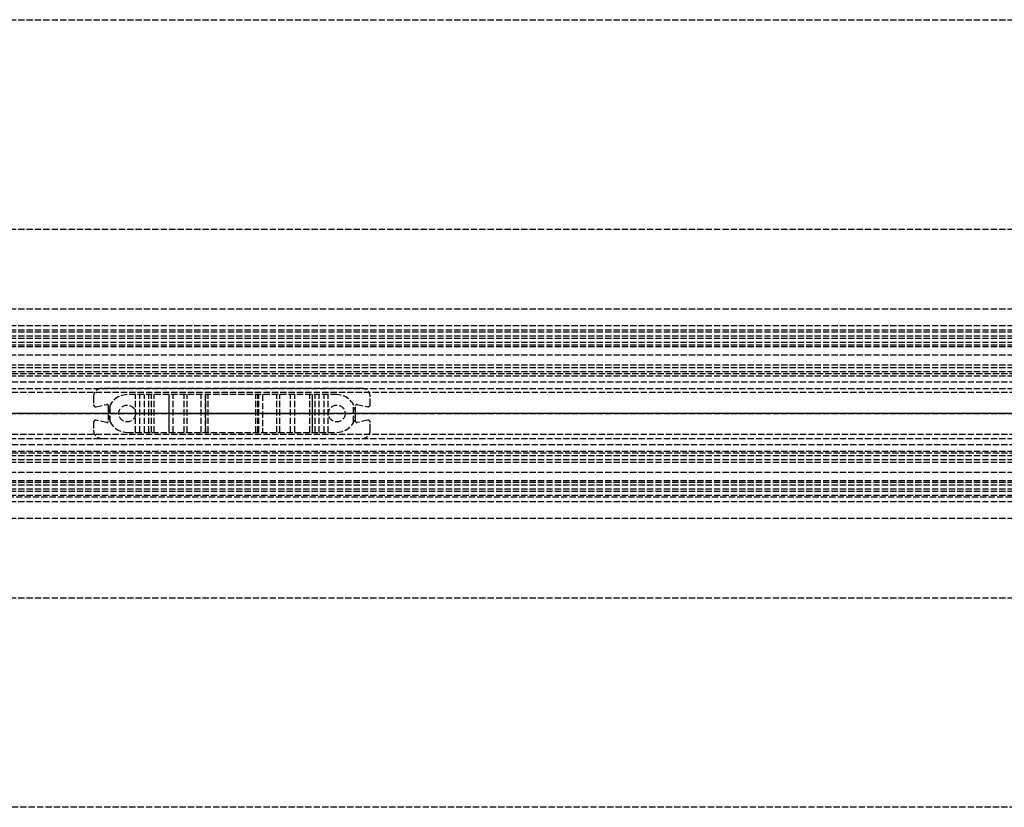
# Model space of a CAD drawing. Header units: millimetres. Extents: x 0 to 2050, y -94 to 94.
# Tile 10 of 12: x 234 to 469, y -94 to 94. Entities that reach past the tile are written whole.
import ezdxf

# ---------------------------------------------------------------- set-up
doc = ezdxf.new("R2010")
doc.units = ezdxf.units.MM
doc.header["$LTSCALE"] = 10
doc.linetypes.add('ALLCAD_Strich', pattern=[0.2, 0.15, -0.05])
doc.layers.add('BESCH_KONT_sich_schn_ansi_2d', color=40, linetype='Continuous')
doc.layers.add('BESCH_KONT_sich_schn_grun_2d', color=10, linetype='Continuous')

msp = doc.modelspace()

# ---------------------------------------------------------------- linework, layer by layer
at = {"layer": 'BESCH_KONT_sich_schn_ansi_2d', "linetype": 'ALLCAD_Strich'}
for p, q in [((0, 0, 2312.5), (995, 0, 2312.5)), ((0, 0, 2360), (2050, 0, 2360)), ((2050, 0, 2410), (0, 0, 2410)), ((0, 0, 6), (995, 0, 6)), ((0, 0, 7), (995, 0, 7)), ((995, 0, 2307), (0, 0, 2307)), ((0, 0, 23), (1055, 0, 23)), ((0, 0, 24), (1055, 0, 24)), ((0, 0, 24), (1055, 0, 24)), ((0, 0, 2346), (2050, 0, 2346)), ((0, 0, 2349), (2050, 0, 2349)), ((0, 0, 2352.5), (2050, 0, 2352.5)), ((0, 0, 2356.5), (2050, 0, 2356.5)), ((0, 0, 2358), (2050, 0, 2358)), ((0, 0, 2355.5), (2050, 0, 2355.5)), ((0, 0, 2357), (2050, 0, 2357)), ((0, 0, 2314), (2050, 0, 2314)), ((0, 0, 2315.5), (2050, 0, 2315.5)), ((253.91, 0, 2354.5), (0, 0, 2354.5)), ((2050, 0, 2353.5), (0, 0, 2353.5)), ((0, 0, 2348), (2050, 0, 2348)), ((0, 0, 2349.45), (2050, 0, 2349.45)), ((0, 0, 2347.5), (2050, 0, 2347.5)), ((2050, 0, 2315.86), (80, 0, 2315.86)), ((2050, 0, 2313.94), (80, 0, 2313.94)), ((80, 0, 2317), (2050, 0, 2317)), ((252, 0, 2356.5), (252, 0, 2354.5)), ((252.6, 0, 2356.5), (252.6, 0, 2354.5)), ((253.91, 0, 2354.5), (254, 0, 2354.5)), ((316, 0, 2354.5), (254, 0, 2354.5)), ((254, 0, 2356.5), (254, 0, 2354.5)), ((255.14, 0, 2356.5), (255.14, 0, 2354.5)), ((255.5, 0, 2356.5), (255.5, 0, 2354.5)), ((255.98, 0, 2351.5), (255.5, 0, 2354.5)), ((260, 0, 2351.5), (255.98, 0, 2351.5)), ((258, 0, 2356.5), (258, 0, 2351.5)), ((260, 0, 2351.5), (262.01, 0, 2351.5)), ((260, 0, 2354.5), (260, 0, 2351.5)), ((262, 0, 2356.5), (262, 0, 2351.5)), ((263.01, 0, 2351.23), (264.16, 0, 2350.57)), ((265.16, 0, 2350.3), (266.43, 0, 2350.3)), ((265.8, 0, 2347.7), (265.8, 0, 2346.7)), ((266.43, 0, 2350.3), (265.8, 0, 2347.7)), ((269.96, 0, 2346.5), (265.84, 0, 2346.5)), ((270, 0, 2348.89), (270.01, 0, 2348.89)), ((270, 0, 2348.89), (270.01, 0, 2348.89)), ((270, 0, 2348.89), (270.01, 0, 2348.89)), ((270, 0, 2348.9), (270.01, 0, 2348.9)), ((270, 0, 2348.9), (270.01, 0, 2348.9)), ((270, 0, 2348.9), (270.01, 0, 2348.9)), ((270, 0, 2348.9), (270.01, 0, 2348.9)), ((270, 0, 2348.89), (270.01, 0, 2348.89)), ((270, 0, 2348.89), (270.01, 0, 2348.89)), ((270, 0, 2346.7), (270, 0, 2348.9)), ((270, 0, 2348.89), (270.01, 0, 2348.89)), ((270, 0, 2348.9), (270.01, 0, 2348.9)), ((270, 0, 2348.9), (270.01, 0, 2348.9)), ((270, 0, 2348.9), (270.01, 0, 2348.9)), ((270, 0, 2348.89), (270.01, 0, 2348.89)), ((270, 0, 2348.89), (270.01, 0, 2348.89)), ((270.01, 0, 2348.9), (270.01, 0, 2348.9)), ((270.01, 0, 2348.9), (270.01, 0, 2348.89)), ((270.01, 0, 2348.89), (270.01, 0, 2348.89)), ((271, 0, 2349.9), (273.61, 0, 2349.9)), ((274.29, 0, 2349.64), (277.69, 0, 2346.5)), ((278.62, 0, 2346.5), (277.69, 0, 2346.5)), ((278.8, 0, 2347), (278.8, 0, 2351)), ((279.3, 0, 2351.5), (290.7, 0, 2351.5)), ((291.2, 0, 2351), (291.2, 0, 2347)), ((292.31, 0, 2346.5), (291.38, 0, 2346.5)), ((292.31, 0, 2346.5), (295.71, 0, 2349.64)), ((296.39, 0, 2349.9), (299, 0, 2349.9)), ((300, 0, 2348.9), (300, 0, 2346.7)), ((304.16, 0, 2346.5), (300.04, 0, 2346.5)), ((303.57, 0, 2350.3), (304.84, 0, 2350.3)), ((304.2, 0, 2347.7), (303.57, 0, 2350.3)), ((304.2, 0, 2346.7), (304.2, 0, 2347.7)), ((305.84, 0, 2350.57), (306.99, 0, 2351.23)), ((307.99, 0, 2351.5), (310, 0, 2351.5)), ((308, 0, 2356.5), (308, 0, 2351.5)), ((314.02, 0, 2351.5), (310, 0, 2351.5)), ((310, 0, 2354.5), (310, 0, 2351.5)), ((312, 0, 2356.5), (312, 0, 2351.5)), ((314.5, 0, 2354.5), (314.02, 0, 2351.5)), ((314.5, 0, 2356.5), (314.5, 0, 2354.5)), ((314.86, 0, 2356.5), (314.86, 0, 2354.5)), ((316, 0, 2354.5), (316.09, 0, 2354.5)), ((316, 0, 2356.5), (316, 0, 2354.5)), ((1386.91, 0, 2354.5), (316.09, 0, 2354.5)), ((317.4, 0, 2356.5), (317.4, 0, 2354.5)), ((318, 0, 2356.5), (318, 0, 2354.5))]:
    msp.add_line(p, q, dxfattribs=at)
at = {"layer": 'BESCH_KONT_sich_schn_ansi_2d', "linetype": 'ALLCAD_Strich', "extrusion": (0, 1, 0)}
for centre, radius, start, end in [((-262.01, 2349.5), 2, 90, 120), ((-271, 2348.9), 1, 0.0001, 90), ((-273.61, 2348.9), 1, 90, 132.6467), ((-279.3, 2351), 0.5, 0, 90), ((-290.7, 2351), 0.5, 90, 180), ((-296.39, 2348.9), 1, 47.3533, 90), ((-299, 2348.9), 1, 90, 179.9999), ((-307.99, 2349.5), 2, 60, 90)]:
    msp.add_arc(centre, radius, start, end, dxfattribs=at)
at = {"layer": 'BESCH_KONT_sich_schn_ansi_2d', "linetype": 'ALLCAD_Strich', "extrusion": (0, -1, 0)}
for centre, radius, start, end in [((265.16, 2352.3), 2, 240, 270), ((266.3, 2346.7), 0.5, 180, 203.5782), ((269.5, 2346.7), 0.5, 336.4218, 359.9999), ((278, 2347), 0.801, 321.3195, 360), ((292, 2347), 0.801, 180, 218.6805), ((300.5, 2346.7), 0.5, 180.0001, 203.5782), ((303.7, 2346.7), 0.5, 336.4218, 0), ((304.84, 2352.3), 2, 270, 300)]:
    msp.add_arc(centre, radius, start, end, dxfattribs=at)
at = {"layer": 'BESCH_KONT_sich_schn_grun_2d', "linetype": 'ALLCAD_Strich'}
for p, q in [((0, 94), (2050, 94)), ((0, 44), (2050, 44)), ((0, 25), (2050, 25)), ((0, 21), (2050, 21)), ((0, 20), (1055, 20)), ((0, 19.5), (2050, 19.5)), ((0, 18.5), (2050, 18.5)), ((0, 18), (2050, 18)), ((0, 17), (2050, 17)), ((0, 16), (2050, 16)), ((80, 16.38), (2050, 16.38)), ((0, 14), (2050, 14)), ((0, 11.65), (2050, 11.65)), ((0, 11), (2050, 11)), ((2050, 9.5), (80, 9.5)), ((140, 10), (915, 10)), ((140, 10), (915, 10)), ((0, 9), (1055, 9)), ((2050, 7.5), (0, 7.5)), ((0, 6), (2050, 6)), ((2050, 5), (0, 5)), ((316, 6), (254, 6)), ((252, 4), (252, 2.12)), ((310, 4.5), (260, 4.5)), ((262.01, -4.5), (262.01, 4.5)), ((263.01, -4.5), (263.01, 4.5)), ((264.16, -4.5), (264.16, 4.5)), ((265.16, -4.5), (265.16, 4.5)), ((265.8, -4.5), (265.8, 4.5)), ((265.84, -4.5), (265.84, 4.5)), ((266.43, -4.5), (266.43, 4.5)), ((269.96, 4.5), (269.96, -4.5)), ((270, -4.5), (270, 4.5)), ((270, 0.01), (270, 4.5)), ((271, -4.5), (271, 4.5)), ((273.61, -4.5), (273.61, 4.5)), ((274.29, -4.5), (274.29, 4.5)), ((277.69, -4.5), (277.69, 4.5)), ((278.62, 4.5), (278.62, -4.5)), ((278.8, -4.5), (278.8, 4.5)), ((278.8, -4.5), (278.8, 4.5)), ((279.3, -4.5), (279.3, 4.5)), ((290.7, -4.5), (290.7, 4.5)), ((291.2, -4.5), (291.2, 4.5)), ((291.2, -4.5), (291.2, 4.5)), ((291.38, -4.5), (291.38, 4.5)), ((292.31, 4.5), (292.31, -4.5)), ((295.71, -4.5), (295.71, 4.5)), ((296.39, -4.5), (296.39, 4.5)), ((299, -4.5), (299, 4.5)), ((300, -4.5), (300, 4.5)), ((300, -4.5), (300, 4.5)), ((300.04, -4.5), (300.04, 4.5)), ((303.57, -4.5), (303.57, 4.5)), ((304.16, 4.5), (304.16, -4.5)), ((304.2, -4.5), (304.2, 4.5)), ((304.84, -4.5), (304.84, 4.5)), ((305.84, -4.5), (305.84, 4.5)), ((306.99, -4.5), (306.99, 4.5)), ((307.99, -4.5), (307.99, 4.5)), ((318, 2.12), (318, 4)), ((252.6, 1.63), (255.14, 2.17)), ((255.5, 1.88), (255.5, -1.88)), ((255.98, -2.02), (255.98, 2.01)), ((270, 0.01), (270.01, 0.01)), ((270, 0.01), (270.01, 0.01)), ((270, 0), (270, 0.01)), ((270, 0.01), (270.01, 0.01)), ((270, 0), (270.01, 0)), ((270, -0.01), (270, 0)), ((270, 0), (270.01, 0)), ((270, 0), (270.01, 0)), ((270, 0), (270.01, 0)), ((270, 0), (270.01, 0)), ((270, 0), (270.01, 0)), ((270.01, 0), (270.01, 0.01)), ((270.01, 0.01), (270.01, 0.01)), ((270.01, 0), (270.01, 0)), ((270.01, 0), (270.01, 0)), ((314.02, -2.02), (314.02, 2.01)), ((314.5, -1.88), (314.5, 1.88)), ((314.86, 2.17), (317.4, 1.63)), ((252, -2.12), (252, -4)), ((255.14, -2.17), (252.6, -1.63)), ((270, 0), (270.01, 0)), ((270, 0), (270.01, 0)), ((270, 0), (270.01, 0)), ((270, 0), (270.01, 0)), ((270, 0), (270.01, 0)), ((270, -0.01), (270.01, -0.01)), ((270, -4.5), (270, -0.01)), ((270, -0.01), (270.01, -0.01)), ((270, -0.01), (270.01, -0.01)), ((270, -0.01), (270.01, -0.01)), ((270, -0.01), (270.01, -0.01)), ((270, -0.01), (270.01, -0.01)), ((270, -0.01), (270.01, -0.01)), ((270, -0.01), (270.01, -0.01)), ((270, -0.01), (270, -0.01)), ((270, -0.01), (270.01, -0.01)), ((270.01, 0), (270.01, 0)), ((270.01, -0.01), (270.01, 0)), ((270.01, -0.01), (270.01, -0.01)), ((270.01, -0.01), (270.01, -0.01)), ((270.01, -0.01), (270.01, -0.01)), ((317.4, -1.63), (314.86, -2.17)), ((318, -4), (318, -2.12)), ((260, -4.5), (310, -4.5)), ((2050, -5), (0, -5)), ((0, -6), (2050, -6)), ((254, -6), (316, -6)), ((2050, -7.5), (0, -7.5)), ((0, -9), (1055, -9)), ((0, -11), (2050, -11)), ((0, -11.65), (2050, -11.65)), ((2050, -9.5), (80, -9.5)), ((140, -10), (915, -10)), ((140, -10), (915, -10)), ((0, -14), (2050, -14)), ((0, -16), (2050, -16)), ((80, -16.38), (2050, -16.38)), ((0, -17), (2050, -17)), ((0, -18), (2050, -18)), ((0, -18.5), (2050, -18.5)), ((0, -19.5), (2050, -19.5)), ((1055, -20), (0, -20)), ((0, -21), (2050, -21)), ((0, -25), (2050, -25)), ((0, -44), (2050, -44)), ((2050, -94), (0, -94))]:
    msp.add_line(p, q, dxfattribs=at)
for centre in [(260, 0), (310, 0)]:
    msp.add_circle(centre, 2, dxfattribs=at)
for centre, radius, start, end in [((254, 4), 2, 90, 180), ((316, 4), 2, 0, 90), ((260, 0), 4.5, 90, 180), ((310, 0), 4.5, 0, 90), ((252.5, 2.12), 0.5, 180, 282.0948), ((255.2, 1.88), 0.3, 0, 102.0948), ((314.8, 1.88), 0.3, 77.9052, 180), ((317.5, 2.12), 0.5, 257.9052, 0), ((252.5, -2.12), 0.5, 77.9052, 180), ((255.2, -1.88), 0.3, 257.9052, 0), ((260, 0), 4.5, 180, 270), ((310, 0), 4.5, 270, 0), ((314.8, -1.88), 0.3, 180, 282.0948), ((317.5, -2.12), 0.5, 0, 102.0948), ((254, -4), 2, 180, 270), ((316, -4), 2, 270, 0)]:
    msp.add_arc(centre, radius, start, end, dxfattribs=at)

doc.saveas('drawing.dxf')
